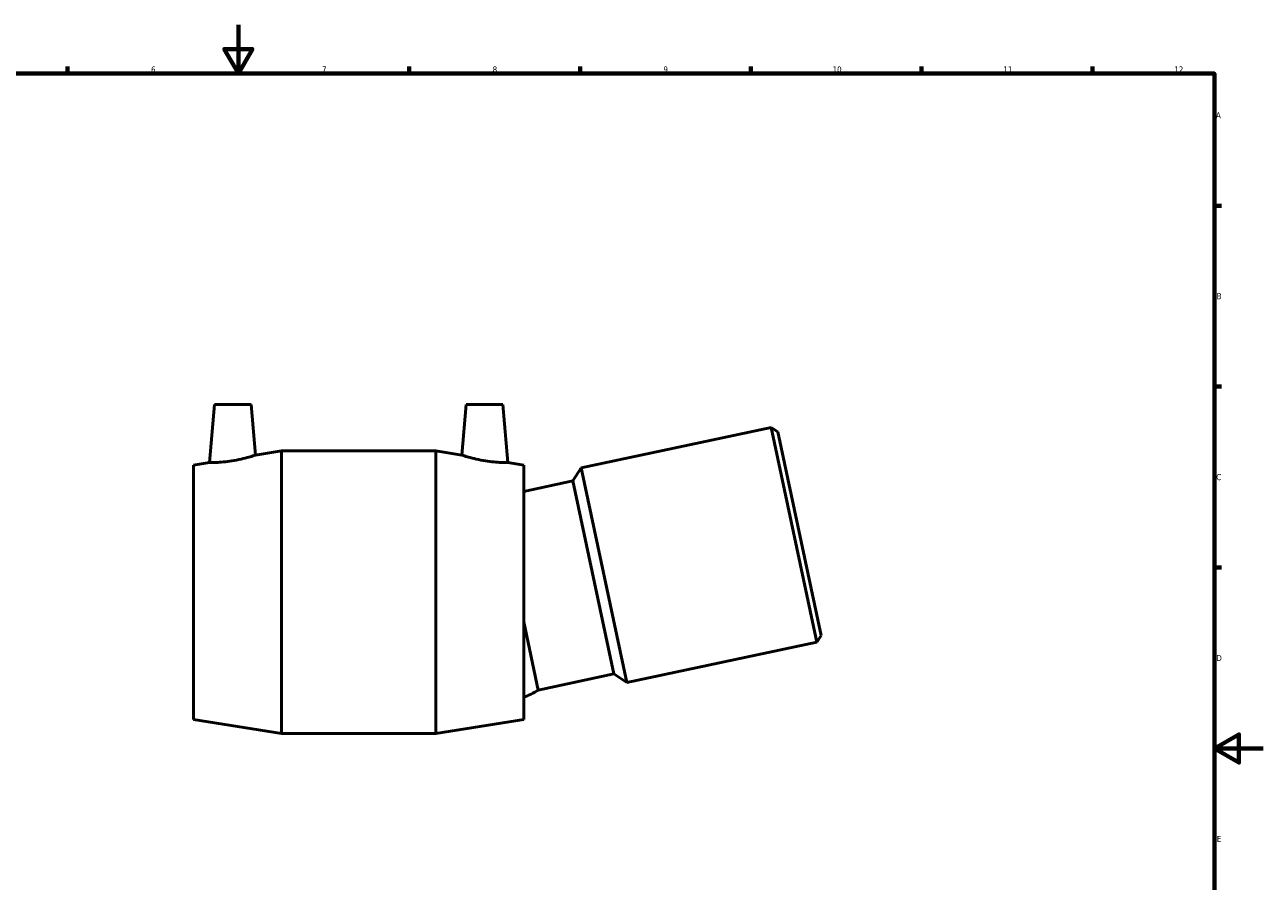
# Model space of a CAD drawing. Header units: millimetres. Extents: x -53 to 1249, y -109 to 1379.
# Tile 3 of 7: x 333 to 841, y 243 to 594. Entities that reach past the tile are written whole.
import ezdxf

# ---------------------------------------------------------------- set-up
doc = ezdxf.new("R2010")
doc.units = ezdxf.units.MM
doc.layers.add('Border (ISO)', color=7, linetype='Continuous', lineweight=70)
doc.layers.add('Visible (ISO)', color=7, linetype='Continuous', lineweight=50)
doc.styles.add('Note Text (ISO)', font='tahoma.ttf')

# ---------------------------------------------------------------- blocks, each defined once
blk = doc.blocks.new('Borders Default Border')
at = {"layer": 'Border (ISO)'}
for p, q in [((350.42, 574), (350.42, 576.9)), ((490.58, 574), (490.58, 576.9)), ((560.67, 574), (560.67, 576.9)), ((630.75, 574), (630.75, 576.9)), ((700.83, 574), (700.83, 576.9)), ((770.92, 574), (770.92, 576.9)), ((821, 519.75), (823.9, 519.75)), ((821, 445.5), (823.9, 445.5)), ((821, 371.25), (823.9, 371.25))]:
    blk.add_line(p, q, dxfattribs=at)
at = {"layer": 'Border (ISO)', "flags": 128}
for points in [[(420.5, 594), (420.5, 574), (414.73, 584), (426.27, 584), (420.5, 574)], [(20, 20), (20, 574), (821, 574), (821, 20), (20, 20)], [(841, 297), (821, 297), (831, 302.77), (831, 291.23), (821, 297)]]:
    blk.add_lwpolyline(points, dxfattribs=at)
at = {"layer": 'Border (ISO)', "color": 232, "true_color": 0xca0064, "char_height": 2.5, "attachment_point": 7, "style": 'Note Text (ISO)'}
for s, insert in [('6', (384.66, 574.35)), ('7', (454.77, 574.4)), ('8', (524.81, 574.34)), ('9', (594.88, 574.35)), ('10', (664.29, 574.35)), ('11', (734.37, 574.4)), ('12', (804.46, 574.4)), ('A', (821.59, 555.62)), ('B', (821.89, 481.38)), ('C', (821.73, 407.08)), ('D', (821.73, 332.88)), ('E', (821.94, 258.63))]:
    blk.add_mtext(s, dxfattribs=dict(at, insert=insert))

msp = doc.modelspace()

# ---------------------------------------------------------------- linework, layer by layer
at = {"layer": 'Visible (ISO)'}
for p, q in [((410.749, 438.12), (408.671, 414.375)), ((410.749, 438.12), (425.749, 438.12)), ((425.749, 438.12), (427.56, 417.418)), ((513.949, 438.12), (512.138, 417.418)), ((528.949, 438.12), (513.949, 438.12)), ((528.949, 438.12), (531.026, 414.375)), ((639.142, 428.715), (561.204, 412.148)), ((657.854, 340.681), (639.142, 428.715)), ((641.894, 426.928), (639.142, 428.715)), ((641.894, 426.928), (659.641, 343.433)), ((427.56, 417.418), (438.124, 419.12)), ((438.124, 303.12), (438.124, 419.12)), ((438.124, 419.12), (501.574, 419.12)), ((501.574, 303.12), (501.574, 419.12)), ((512.138, 417.418), (501.574, 419.12)), ((402.124, 413.32), (408.671, 414.375)), ((402.124, 308.92), (402.124, 413.32)), ((537.574, 413.32), (531.026, 414.375)), ((537.574, 308.92), (537.574, 413.32)), ((557.737, 406.811), (561.204, 412.148)), ((561.204, 412.148), (579.916, 324.115)), ((557.737, 406.811), (537.574, 402.525)), ((557.737, 406.811), (574.578, 327.581)), ((537.574, 349.024), (543.534, 320.982)), ((657.854, 340.681), (579.916, 324.115)), ((659.641, 343.433), (657.854, 340.681)), ((574.578, 327.581), (543.534, 320.982)), ((574.578, 327.581), (579.916, 324.115)), ((402.124, 308.92), (438.124, 303.12)), ((537.574, 308.92), (501.574, 303.12)), ((438.124, 303.12), (501.574, 303.12))]:
    msp.add_line(p, q, dxfattribs=at)
msp.add_arc((521.216, 357.643), 42.92, 292.40324, 301.33203, dxfattribs=at)
for points, knots in [([(427.56, 417.418), (427.56, 417.418), (427.314, 417.335), (426.33, 417.021), (425.591, 416.792), (423.88, 416.307), (422.786, 416.017), (420.385, 415.47), (419.079, 415.216), (417.85, 415.021)], [4.287045, 4.287045, 4.287045, 4.287045, 4.6516973, 4.6516973, 5.0163496, 5.0163496, 5.3898007, 5.3898007, 5.7632518, 5.7632518, 5.7632518, 5.7632518]), ([(521.847, 415.021), (520.618, 415.216), (519.312, 415.47), (516.912, 416.017), (515.817, 416.307), (514.106, 416.792), (513.367, 417.021), (512.383, 417.335), (512.138, 417.418), (512.138, 417.418)], [0, 0, 0, 0, 0.3734511, 0.3734511, 0.7469022, 0.7469022, 1.1115545, 1.1115545, 1.4762067, 1.4762067, 1.4762067, 1.4762067]), ([(417.85, 415.021), (416.695, 414.838), (415.462, 414.684), (413.195, 414.477), (412.162, 414.421), (410.535, 414.367), (409.831, 414.364), (408.899, 414.369), (408.671, 414.375), (408.671, 414.375)], [0, 0, 0, 0, 0.3510098, 0.3510098, 0.7020195, 0.7020195, 1.0537193, 1.0537193, 1.4054192, 1.4054192, 1.4054192, 1.4054192]), ([(531.026, 414.375), (531.026, 414.375), (530.798, 414.369), (529.866, 414.364), (529.162, 414.367), (527.535, 414.421), (526.502, 414.477), (524.236, 414.684), (523.002, 414.838), (521.847, 415.021)], [4.3578326, 4.3578326, 4.3578326, 4.3578326, 4.7095324, 4.7095324, 5.0612322, 5.0612322, 5.412242, 5.412242, 5.7632518, 5.7632518, 5.7632518, 5.7632518])]:
    msp.add_open_spline(points, degree=3, knots=knots, dxfattribs=at)

# ---------------------------------------------------------------- block references
msp.add_blockref('Borders Default Border', (0, 0))

doc.saveas('drawing.dxf')
